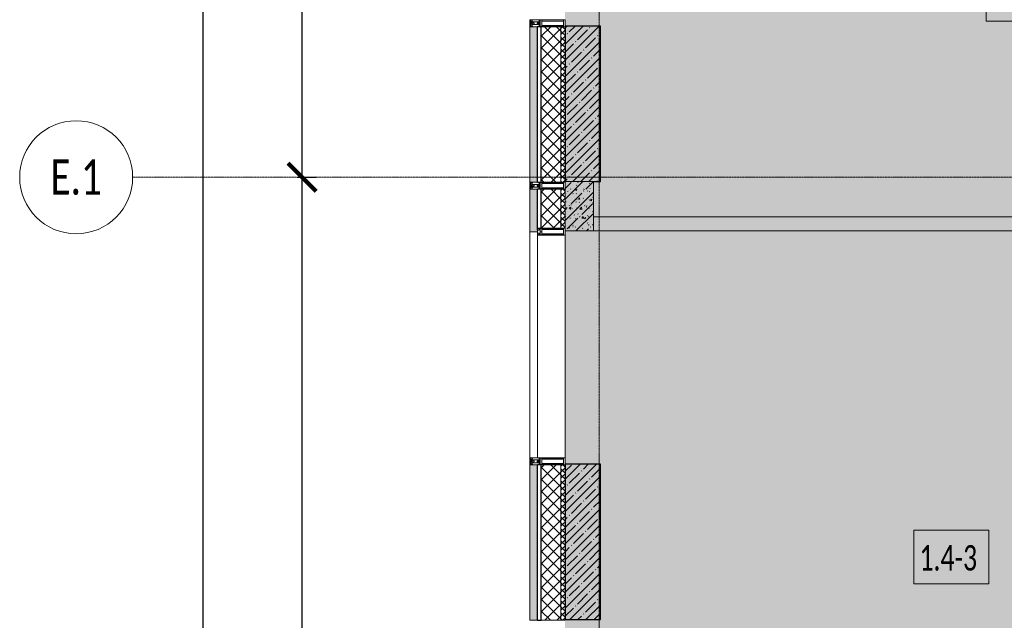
# Model space of a CAD drawing. Header units: millimetres. Extents: x -26888115 to 7466299, y -86687 to 22081.
# Tile 7 of 208: x 31815 to 38788, y -43634 to -39384. Entities that reach past the tile are written whole.
import ezdxf

# ---------------------------------------------------------------- set-up
doc = ezdxf.new("R2010")
doc.units = ezdxf.units.MM
doc.linetypes.add('-D1d1-15x02', pattern=[19, 15, -2, 0, -2])
doc.layers.get('Defpoints').update_dxf_attribs({"color": 31})
for name, color, linetype, lineweight in [('_0', 7, 'Continuous', 13), ('A-010-A_ROOM', 7, 'Continuous', 18), ('A-200-M_WALL', 7, 'Continuous', 5), ('A-200-M_WALL_INT', 7, 'Continuous', 5), ('A-200-M_WALL_PAT', 7, 'Continuous', 5), ('A-214-M_CURT_WALL', 7, 'Continuous', 5), ('A-215-M_CURT_PANEL', 7, 'Continuous', 5), ('S-280-M_COLUMN', 7, 'Continuous', 5), ('Z-060-M_DETAIL', 7, 'Continuous', 5), ('Оси', 7, 'Continuous', 5)]:
    doc.layers.add(name, color=color, linetype=linetype, lineweight=lineweight)
doc.styles.add('Calibri Light', font='Calibri light.ttf', dxfattribs={"width": 0.75, "height": 250})
doc.styles.add('Calibri Light_2', font='Calibri light.ttf', dxfattribs={"width": 0.7, "height": 250})
doc.styles.add('fl_iso paper', font='isocpeur.ttf', dxfattribs={"width": 0.8, "oblique": 10})
doc.dimstyles.new('In tre 1_100', dxfattribs={"dimscale": 100, "dimtxt": 2.5, "dimasz": 2, "dimexe": 1, "dimexo": 0.7, "dimgap": 0.6, "dimtad": 1, "dimdec": 0, "dimrnd": 5, "dimzin": 0, "dimdsep": 46, "dimtxsty": 'fl_iso paper', "dimblk": 'ARCHTICK', "dimcen": 0, "dimdle": 1, "dimadec": 0, "dimazin": 0, "dimtfac": 1, "dimtdec": 0, "dimtofl": 0, "dimtmove": 1, "dimatfit": 3, "dimldrblk": 'DOT', "dimfxl": 40, "dimtfillclr": 256, "dimtolj": 1, "dimtzin": 0, "dimarcsym": 1})
pattern_1 = [(45, (0, 0), (-21.2132, 21.2132), []), (135, (0, 0), (-21.2132, -21.2132), [])]
pattern_2 = [(45, (0, 0), (-42.4264, 42.4264), []), (135, (0, 0), (-42.4264, -42.4264), [])]
pattern_3 = [(45, (36177.975, -48979.44), (-57.0246, 57.0246), []), (45, (36235, -48979.44), (-57.0246, 57.0246), [100.806, -20.161, 3.353, -16.808])]

# ---------------------------------------------------------------- blocks, each defined once
blk = doc.blocks.new('_ArchTick')
at = {"color": 0, "linetype": 'ByBlock', "lineweight": 9, "const_width": 0.15}
blk.add_lwpolyline([(-0.5, -0.5), (0.5, 0.5)], dxfattribs=at)
blk = doc.blocks.new('*D258')
at = {"layer": 'Defpoints', "color": 0, "transparency": 16777216}
for p in [(33009.2, -19899.4), (33115.2, -19899.4), (33009.2, -48899.4)]:
    blk.add_point(p, dxfattribs=at)
at = {"layer": 'Оси', "color": 0, "lineweight": -2, "transparency": 16777216}
for p, q in [((33115.2, -48999.4), (33115.2, -19799.4)), ((33079.2, -19899.4), (33215.2, -19899.4)), ((33079.2, -48899.4), (33215.2, -48899.4))]:
    blk.add_line(p, q, dxfattribs=at)
at = {"layer": 'Оси', "color": 0, "lineweight": -2, "transparency": 16777216, "xscale": 200, "yscale": 200, "zscale": 200}
for p, rotation in [((33115.2, -19899.4), 90), ((33115.2, -48899.4), 270)]:
    blk.add_blockref('_ArchTick', p, dxfattribs=dict(at, rotation=rotation))
at = {"layer": 'Оси', "color": 0, "transparency": 16777216, "insert": (32930.2, -34041.9), "char_height": 250, "attachment_point": 5, "rotation": 90, "style": 'fl_iso paper'}
blk.add_mtext('\\A1;29000', dxfattribs=at)
blk = doc.blocks.new('_DOT')
at = {"color": 0, "linetype": 'ByBlock'}
blk.add_line((-0.5, 0), (-1, 0), dxfattribs=at)
at = {"color": 0, "linetype": 'ByBlock', "const_width": 0.5}
blk.add_lwpolyline([(-0.25, 0, 1), (0.25, 0, 1)], format="xyb", close=True, dxfattribs=at)
blk = doc.blocks.new('*D259')
at = {"layer": 'Defpoints', "color": 0, "transparency": 16777216}
for p in [(33709.2, -40499.4), (33815.2, -40499.4), (33709.2, -48899.4)]:
    blk.add_point(p, dxfattribs=at)
at = {"layer": 'Оси', "color": 0, "lineweight": -2, "transparency": 16777216}
for p, q in [((33815.2, -48999.4), (33815.2, -40399.4)), ((33779.2, -40499.4), (33915.2, -40499.4)), ((33779.2, -48899.4), (33915.2, -48899.4))]:
    blk.add_line(p, q, dxfattribs=at)
at = {"layer": 'Оси', "color": 0, "lineweight": -2, "transparency": 16777216, "xscale": 200, "yscale": 200, "zscale": 200}
for p, rotation in [((33815.2, -40499.4), 90), ((33815.2, -48899.4), 270)]:
    blk.add_blockref('_ArchTick', p, dxfattribs=dict(at, rotation=rotation))
at = {"layer": 'Оси', "color": 0, "transparency": 16777216, "insert": (33630.2, -44699.4), "char_height": 250, "attachment_point": 5, "rotation": 90, "style": 'fl_iso paper'}
blk.add_mtext('\\A1;8400', dxfattribs=at)
blk = doc.blocks.new('Ось сетки - 8D-802830-30_AS_m_L05_ 07_ 09')
at = {"layer": 'Оси'}
blk.add_circle((0, 0), 4, dxfattribs=at)
blk = doc.blocks.new('*D264')
at = {"layer": 'Defpoints', "color": 0, "transparency": 16777216}
for p in [(33709.2, -32099.4), (33815.2, -32099.4), (33709.2, -40499.4)]:
    blk.add_point(p, dxfattribs=at)
at = {"layer": 'Оси', "color": 0, "lineweight": -2, "transparency": 16777216}
for p, q in [((33815.2, -40599.4), (33815.2, -31999.4)), ((33779.2, -32099.4), (33915.2, -32099.4)), ((33779.2, -40499.4), (33915.2, -40499.4))]:
    blk.add_line(p, q, dxfattribs=at)
at = {"layer": 'Оси', "color": 0, "lineweight": -2, "transparency": 16777216, "xscale": 200, "yscale": 200, "zscale": 200}
for p, rotation in [((33815.2, -32099.4), 90), ((33815.2, -40499.4), 270)]:
    blk.add_blockref('_ArchTick', p, dxfattribs=dict(at, rotation=rotation))
at = {"layer": 'Оси', "color": 0, "transparency": 16777216, "insert": (33630.2, -36299.4), "char_height": 250, "attachment_point": 5, "rotation": 90, "style": 'fl_iso paper'}
blk.add_mtext('\\A1;8400', dxfattribs=at)
blk = doc.blocks.new('System Panel - A_PAN_Glass-V19-50_AS_Plan_33_Пентхаус')
at = {"layer": 'A-215-M_CURT_PANEL'}
for p, q in [((-800, 55), (-800, 0)), ((-800, 0), (800, 0)), ((800, 55), (-786, 55)), ((800, 0), (800, 55))]:
    blk.add_line(p, q, dxfattribs=at)
blk = doc.blocks.new('Rectangular Mullion - R_StandardFrame_50Wx250H-3559054-50_AS_Plan_33_Пентхаус')
at = {"layer": 'A-214-M_CURT_WALL'}
blk.add_line((-500, 6495), (-500, 8070), dxfattribs=at)
blk = doc.blocks.new('Rectangular Mullion - 50Wx250H-3156125-50_AS_Plan_33_Пентхаус')
at = {"layer": 'Z-060-M_DETAIL'}
for p, q in [((0, 250), (-25, 250)), ((-25, 250), (-25, 237.3)), ((-25, 65.2), (-25, 250)), ((-25, 250), (0, 250)), ((-23, 237.3), (0, 237.3)), ((-23, 237.3), (0, 237.3)), ((-23, 237.3), (-23, 73.6)), ((0, 237.3), (-14.9, 237.3)), ((-14.9, 237.3), (-14.9, 84)), ((-14.9, 84), (-14.9, 237.3)), ((25, 250), (0, 250)), ((25, 250), (0, 250)), ((14.9, 237.3), (0, 237.3)), ((0, 237.3), (23, 237.3)), ((23, 237.3), (0, 237.3)), ((14.9, 84), (14.9, 237.3)), ((14.9, 84), (14.9, 237.3)), ((23, 237.3), (23, 73.6)), ((25, 237.3), (25, 250)), ((25, 65.2), (25, 250)), ((-25, 73.6), (-25, 65.2)), ((0, 84), (-23, 84)), ((-23, 84), (-23, 73.6)), ((0, 84), (-23, 84)), ((-23, 73.6), (0, 73.6)), ((0, 73.6), (-23, 73.6)), ((-0.5, 73.6), (-23, 73.6)), ((-14.9, 84), (0, 84)), ((0, 84), (14.9, 84)), ((23, 84), (0, 84)), ((0, 84), (0, 73.6)), ((0, 84), (23, 84)), ((0, 73.6), (0, 84)), ((0, 73.6), (23, 73.6)), ((23, 73.6), (0, 73.6)), ((0.5, 73.6), (23, 73.6)), ((23, 73.6), (23, 84)), ((25, 65.2), (25, 73.6)), ((-25, 65.2), (-25, 60.2)), ((-10, 65.2), (-25, 65.2)), ((-25, 65.2), (-25, 60.2)), ((-25, 65.2), (-10, 65.2)), ((-10, 65.2), (-25, 65.2)), ((-10, 55), (-14, 55)), ((-14, 55), (-10, 55)), ((-10, 55), (-10, 65.2)), ((-10, 65.2), (-10, 55)), ((-10, 55), (-10, 65.2)), ((-10, 55), (0, 55)), ((0, 55), (-10, 55)), ((0, 55), (10, 55)), ((0, 55), (10, 55)), ((10, 65.2), (10, 55)), ((25, 65.2), (10, 65.2)), ((10, 55), (10, 65.2)), ((10, 65.2), (25, 65.2)), ((10, 65.2), (25, 65.2)), ((10, 55), (10, 65.2)), ((10, 55), (14, 55)), ((10, 55), (14, 55)), ((25, 65.2), (25, 60.2)), ((25, 60.2), (25, 65.2))]:
    blk.add_line(p, q, dxfattribs=at)
for centre, start, end in [((-14, 69.1), 218.97226, 270), ((-14, 69.1), 218.97226, 270), ((-14, 69.1), 218.97226, 270), ((14, 69.1), 270, 321.02774), ((14, 69.1), 270, 321.02774), ((14, 69.1), 270, 321.02774)]:
    blk.add_arc(centre, 14.1, start, end, dxfattribs=at)
blk = doc.blocks.new('Rectangular Mullion - R_InvisibleFrame_50Wx250H-4406119-50_AS_Plan_33_Пентхаус')
at = {"layer": 'A-214-M_CURT_WALL', "lineweight": 9}
for p, q in [((-25, -237.3), (-25, -73.6)), ((25, -73.6), (25, -237.3))]:
    blk.add_line(p, q, dxfattribs=at)
blk = doc.blocks.new('Rectangular Mullion - 50Wx250H-V9-50_AS_Plan_33_Пентхаус')
at = {"layer": 'Z-060-M_DETAIL'}
for p, q in [((-25, 65.2), (-25, 250)), ((-25, 250), (0, 250)), ((-23, 237.3), (0, 237.3)), ((-23, 237.3), (-23, 73.6)), ((-14.9, 84), (-14.9, 237.3)), ((25, 250), (0, 250)), ((23, 237.3), (0, 237.3)), ((14.9, 84), (14.9, 237.3)), ((23, 237.3), (23, 73.6)), ((25, 65.2), (25, 250)), ((0, 84), (-23, 84)), ((-0.5, 73.6), (-23, 73.6)), ((-14, 71.3), (-14, 65.2)), ((-10, 71.3), (-14, 71.3)), ((-10, 53), (-10, 71.3)), ((0, 84), (23, 84)), ((0.5, 73.6), (23, 73.6)), ((10, 71.3), (14, 71.3)), ((10, 53), (10, 71.3)), ((14, 71.3), (14, 65.2)), ((-14, 65.2), (-25, 65.2)), ((-23.8, 14.6), (-25, 14.2)), ((-25, 0), (-25, 14.2)), ((-22.3, 17), (-23.8, 17)), ((-23.8, 17), (-23.8, 14.6)), ((-22.5, 10.6), (-23.8, 14.6)), ((-22.5, 10.6), (-23.7, 9.9)), ((-23.7, 1.3), (-23.7, 9.9)), ((-23.7, 1.3), (-11.8, 1.3)), ((-23.2, 10.2), (-22.5, 8)), ((-22.5, 8), (-22.5, 4.5)), ((-21.3, 4.5), (-22.5, 4.5)), ((-22.3, 17), (-22.3, 16)), ((-22.3, 16), (-21.3, 16)), ((-19, 17.6), (-21.3, 16)), ((-21.3, 4.5), (-21.3, 6.5)), ((-21.3, 6.5), (-14.2, 6.5)), ((-18.4, 16.6), (-19, 17.6)), ((-7.4, 16.6), (-18.4, 16.6)), ((-14.2, 6.5), (-14.2, 4.5)), ((-13.2, 4.5), (-14.2, 4.5)), ((-13.2, 4.5), (-12.2, 7.2)), ((-12.7, 7.6), (-11.3, 11.4)), ((-12.7, 7.6), (-11.8, 6.9)), ((-12.2, 9), (-12.2, 14.8)), ((-12.2, 14.8), (0, 14.8)), ((-11.8, 1.3), (-11.8, 6.9)), ((-10.5, 11.2), (-11.3, 11.4)), ((-10.5, 1.5), (-10.5, 11.2)), ((-4.8, 1.5), (-10.5, 1.5)), ((-8.7, 53), (-10, 53)), ((-10, 53), (-10, 17)), ((-10, 17), (-7.5, 17)), ((-8.7, 53), (-7, 54.7)), ((-8.5, 23), (-1.5, 30)), ((-8.5, 18.5), (-8.5, 23)), ((-7.5, 18.5), (-8.5, 18.5)), ((-7.5, 17), (-7.5, 18.5)), ((-7.4, 18), (-7.4, 16.6)), ((-2.6, 18), (-7.4, 18)), ((-7, 65.2), (-5.9, 67.3)), ((-7, 65.2), (-7, 54.7)), ((-4.1, 67.3), (-5.9, 67.3)), ((0, 8), (-4.8, 8)), ((-4.8, 1.5), (-4.8, 8)), ((-4.1, 67.3), (-2.9, 65.1)), ((-2.9, 65.1), (-2.9, 54.6)), ((-1.3, 53), (-2.9, 54.6)), ((-2.6, 18), (-2.6, 16.8)), ((-2.6, 16.8), (0, 16.8)), ((-1.5, 30), (0, 30)), ((0, 53), (-1.3, 53)), ((0, 53), (1.3, 53)), ((1.5, 30), (0, 30)), ((2.6, 16.8), (0, 16.8)), ((0, 14.8), (0, 16.8)), ((0, 14.8), (0, 16.8)), ((12.2, 14.8), (0, 14.8)), ((0, 0), (0, 8)), ((0, 8), (4.8, 8)), ((0, 0), (0, 8)), ((1.3, 53), (2.9, 54.6)), ((8.5, 23), (1.5, 30)), ((2.6, 18), (2.6, 16.8)), ((2.6, 18), (7.4, 18)), ((4.1, 67.3), (2.9, 65.1)), ((2.9, 65.1), (2.9, 54.6)), ((4.1, 67.3), (5.9, 67.3)), ((4.8, 1.5), (4.8, 8)), ((4.8, 1.5), (10.5, 1.5)), ((7, 65.2), (5.9, 67.3)), ((7, 65.2), (7, 54.7)), ((8.7, 53), (7, 54.7)), ((7.4, 18), (7.4, 16.6)), ((7.4, 16.6), (18.4, 16.6)), ((7.5, 18.5), (8.5, 18.5)), ((7.5, 17), (7.5, 18.5)), ((10, 17), (7.5, 17)), ((8.5, 18.5), (8.5, 23)), ((8.7, 53), (10, 53)), ((10, 53), (10, 17)), ((10.5, 11.2), (11.3, 11.4)), ((10.5, 1.5), (10.5, 11.2)), ((12.7, 7.6), (11.3, 11.4)), ((12.7, 7.6), (11.8, 6.9)), ((11.8, 1.3), (11.8, 6.9)), ((23.7, 1.3), (11.8, 1.3)), ((12.2, 9), (12.2, 14.8)), ((13.2, 4.5), (12.2, 7.2)), ((13.2, 4.5), (14.2, 4.5)), ((14, 65.2), (25, 65.2)), ((21.3, 6.5), (14.2, 6.5)), ((14.2, 6.5), (14.2, 4.5)), ((18.4, 16.6), (19, 17.6)), ((19, 17.6), (21.3, 16)), ((22.3, 16), (21.3, 16)), ((21.3, 4.5), (21.3, 6.5)), ((21.3, 4.5), (22.5, 4.5)), ((22.3, 17), (22.3, 16)), ((22.3, 17), (23.8, 17)), ((22.5, 10.6), (23.8, 14.6)), ((22.5, 10.6), (23.7, 9.9)), ((23.2, 10.2), (22.5, 8)), ((22.5, 8), (22.5, 4.5)), ((23.7, 1.3), (23.7, 9.9)), ((23.8, 17), (23.8, 14.6)), ((23.8, 14.6), (25, 14.2)), ((25, 0), (25, 14.2)), ((-25, 0), (0, 0)), ((25, 0), (0, 0))]:
    blk.add_line(p, q, dxfattribs=at)
for centre, start, end in [((-0.5, 73.1), 360, 90), ((0.5, 73.1), 90, 180)]:
    blk.add_arc(centre, 0.5, start, end, dxfattribs=at)
blk = doc.blocks.new('Rectangular Mullion - R_StandardFrame_50Wx250H-4406120-50_AS_Plan_33_Пентхаус')
at = {"layer": 'A-214-M_CURT_WALL', "lineweight": 9}
for p, q in [((-25, -250), (-25, 0)), ((-25, 0), (25, 0)), ((25, 0), (25, -250)), ((25, -250), (-25, -250))]:
    blk.add_line(p, q, dxfattribs=at)
blk = doc.blocks.new('Rectangular Mullion - R_StandardFrame_50Wx250H-4298506-50_AS_Plan_33_Пентхаус')
at = {"layer": 'A-214-M_CURT_WALL', "lineweight": 9}
for p, q in [((-25, -250), (-25, 0)), ((-25, 0), (25, 0)), ((25, 0), (25, -250)), ((25, -250), (-25, -250))]:
    blk.add_line(p, q, dxfattribs=at)
blk = doc.blocks.new('RST_AR_KMN_R22_B1_FCD_rvt-1-50_AS_Plan_33_Пентхаус')
at = {"layer": 'A-200-M_WALL_PAT', "true_color": 0xeff9fa}
for points in [[(-695, 8445), (-695, 9545), (-750, 9545), (-750, 8445)], [(-750, 8095), (-695, 8095), (-695, 8395), (-750, 8395), (-750, 8105)], [(-750, 5345), (-695, 5345), (-695, 6445), (-750, 6445), (-750, 5384)]]:
    blk.add_hatch(color=7, dxfattribs=at).paths.add_polyline_path(points)
at = {"layer": 'A-200-M_WALL_PAT'}
h = blk.add_hatch(dxfattribs=at)
h.set_pattern_fill('FP_8', color=256, style=0, pattern_type=2)
h.set_pattern_definition(pattern_2)
h.paths.add_polyline_path([(-530, 8445), (-530, 9545), (-670, 9545), (-670, 8445)])
h = blk.add_hatch(dxfattribs=at)
h.set_pattern_fill('FP_7', color=256, style=0, pattern_type=2)
h.set_pattern_definition(pattern_1)
h.paths.add_polyline_path([(-500, 8445), (-500, 9545), (-530, 9545), (-530, 8445), (-517.4, 8445)])
h = blk.add_hatch(dxfattribs=at)
h.set_pattern_fill('FP_8', color=256, style=0, pattern_type=2)
h.set_pattern_definition(pattern_2)
h.paths.add_polyline_path([(-666, 8109.9), (-530, 8109.9), (-530, 8395), (-670, 8395), (-670, 8118), (-666, 8118)])
h = blk.add_hatch(dxfattribs=at)
h.set_pattern_fill('FP_7', color=256, style=0, pattern_type=2)
h.set_pattern_definition(pattern_1)
h.paths.add_polyline_path([(-517.4, 8109.9), (-512.7, 8109.9), (-512.7, 8120), (-500, 8120), (-500, 8395), (-530, 8395), (-530, 8109.9)])
h = blk.add_hatch(dxfattribs=at)
h.set_pattern_fill('FP_8', color=256, style=0, pattern_type=2)
h.set_pattern_definition(pattern_2)
h.paths.add_polyline_path([(-670, 5345), (-530, 5345), (-530, 6445), (-670, 6445), (-670, 5384)])
h = blk.add_hatch(dxfattribs=at)
h.set_pattern_fill('FP_7', color=256, style=0, pattern_type=2)
h.set_pattern_definition(pattern_1)
h.paths.add_polyline_path([(-517.4, 5345), (-500, 5345), (-500, 6445), (-530, 6445), (-530, 5345)])
at = {"layer": 'A-200-M_WALL'}
for p, q in [((-750, 9545), (-750, 8445)), ((-695, 9545), (-750, 9545)), ((-530, 9545), (-670, 9545)), ((-500, 9545), (-530, 9545)), ((-530, 8445), (-530, 9545)), ((-500, 8445), (-500, 9545)), ((-750, 8445), (-695, 8445)), ((-670, 8445), (-530, 8445)), ((-530, 8445), (-500, 8445)), ((-750, 8395), (-750, 8095)), ((-695, 8395), (-750, 8395)), ((-530, 8395), (-670, 8395)), ((-500, 8395), (-530, 8395)), ((-530, 8109.9), (-530, 8395)), ((-500, 8120), (-500, 8395)), ((-750, 8095), (-695, 8095)), ((-750, 6445), (-750, 5345)), ((-695, 6445), (-750, 6445)), ((-530, 6445), (-670, 6445)), ((-500, 6445), (-530, 6445)), ((-530, 5345), (-530, 6445)), ((-500, 5345), (-500, 6445)), ((-750, 5345), (-695, 5345)), ((-670, 5345), (-530, 5345)), ((-530, 5345), (-500, 5345))]:
    blk.add_line(p, q, dxfattribs=at)
at = {"layer": 'A-200-M_WALL', "lineweight": 25}
for p, q in [((-670, 9545), (-695, 9545)), ((-695, 8445), (-695, 9545)), ((-670, 8445), (-670, 9545)), ((-695, 8445), (-670, 8445)), ((-670, 8395), (-695, 8395)), ((-695, 8109), (-695, 8395)), ((-670, 8118), (-670, 8395)), ((-670, 6445), (-695, 6445)), ((-695, 5345), (-695, 6445)), ((-670, 5345), (-670, 6445)), ((-695, 5345), (-670, 5345))]:
    blk.add_line(p, q, dxfattribs=at)
at = {"layer": 'A-214-M_CURT_WALL', "lineweight": 5, "rotation": 270}
for name, p in [('Rectangular Mullion - 50Wx250H-V9-50_AS_Plan_33_Пентхаус', (-750, 9570)), ('Rectangular Mullion - 50Wx250H-V9-50_AS_Plan_33_Пентхаус', (-750, 8420)), ('Rectangular Mullion - 50Wx250H-3156125-50_AS_Plan_33_Пентхаус', (-750, 8095)), ('Rectangular Mullion - 50Wx250H-V9-50_AS_Plan_33_Пентхаус', (-750, 6470))]:
    blk.add_blockref(name, p, dxfattribs=at)
at = {"layer": 'A-214-M_CURT_WALL', "lineweight": 5, "extrusion": (0, 0, -1), "rotation": 270}
for name, p in [('Rectangular Mullion - R_StandardFrame_50Wx250H-4298506-50_AS_Plan_33_Пентхаус', (750, 9570)), ('Rectangular Mullion - R_StandardFrame_50Wx250H-4406120-50_AS_Plan_33_Пентхаус', (750, 8420)), ('Rectangular Mullion - R_InvisibleFrame_50Wx250H-4406119-50_AS_Plan_33_Пентхаус', (750, 8095)), ('Rectangular Mullion - R_StandardFrame_50Wx250H-4298506-50_AS_Plan_33_Пентхаус', (750, 6470))]:
    blk.add_blockref(name, p, dxfattribs=at)
at = {"layer": 'A-214-M_CURT_WALL', "lineweight": 5}
blk.add_blockref('Rectangular Mullion - R_StandardFrame_50Wx250H-3559054-50_AS_Plan_33_Пентхаус', (0, 0), dxfattribs=at)
at = {"layer": 'A-215-M_CURT_PANEL', "lineweight": 5, "rotation": 270}
blk.add_blockref('System Panel - A_PAN_Glass-V19-50_AS_Plan_33_Пентхаус', (-750, 7295), dxfattribs=at)

msp = doc.modelspace()

# ---------------------------------------------------------------- hatches: boundary and pattern name
at = {"layer": '_0', "transparency": 33554534}
h = msp.add_hatch(color=252, dxfattribs=at)
h.dxf.hatch_style = 1
h.paths.add_polyline_path([(35678, -49484.4), (73628, -49484.4), (73628, -19534.4), (35678, -19534.4)])
h.paths.add_polyline_path([(44578, -40979.4), (44578, -34929.4), (49428, -34929.4), (49428, -36429.4), (51078, -36429.4), (51078, -30029.4), (49428, -30029.4), (49428, -30823.8), (44578, -30823.8), (44578, -28029.4), (64728, -28029.4), (64728, -32969.4), (62778, -32969.4), (62778, -31029.4), (59878, -31029.4), (59878, -30029.4), (58578, -30029.4), (58578, -38979.4), (64728, -38979.4), (64728, -40979.4)], flags=16)
at = {"layer": 'A-200-M_WALL_PAT'}
h = msp.add_hatch(dxfattribs=at)
h.set_pattern_fill('FP_1', color=256, style=0, pattern_type=2)
h.set_pattern_definition([(45, (36177.98, -48979.44), (-75.4342, 75.4342), [106.68, -17.78, 3.556, -17.78]), (45, (36177.98, -48904.05), (-75.4342, 75.4342), []), (50, (36177.98, -48979.44), (127.5292, -11.1576), [13.335, -146.685]), (355, (36177.98, -48979.44), (-24.6697, 133.74), [10.668, -117.348]), (100.451, (36188.6, -48980.37), (102.8597, 122.5818), [11.333, -124.663]), (46.184, (36177.98, -48943.88), (189.7552, -29.4304), [20.002, -220.027]), (96.636, (36193.79, -48946.33), (166.182, 173.1996), [17, -186.995]), (351.184, (36177.98, -48943.88), (166.184, 173.1976), [16.002, -176.022]), (21, (36195.76, -48952.77), (106.1303, -71.586), [13.335, -146.685]), (326, (36195.76, -48952.77), (43.2619, 128.9318), [10.668, -117.348]), (71.451, (36204.6, -48958.73), (149.392, 57.345), [11.333, -124.663]), (37.5, (36177.975, -48979.436), (2.16223, 59.18836), [3.353, -112.573, 3.353, -115.773, -117.792]), (37.5, (36177.975, -48979.436), (2.16223, 59.18836), [-235.052, 3.353, -114.44]), (7.5, (36177.975, -48979.436), (46.77386, 70.12615), [3.353, -64.567, 3.353, -109.906, -44.894]), (7.5, (36177.975, -48979.436), (46.77386, 70.12615), [-181.178, 3.353, -41.542]), (327.5, (36138.326, -48979.436), (94.91367, -4.0101), [3.353, -41.097, 3.353, -135.331, -184.023]), (327.5, (36138.326, -48979.436), (94.91367, -4.0101), [-183.134, 3.353, -180.67]), (317.5, (36120.55, -48979.44), (103.6906, 17.7988), [3.353, -54.432, 3.353, -88.748, -130.683]), (317.5, (36120.55, -48979.44), (103.6906, 17.7988), [-149.885, 3.353, -127.33])])
h.paths.add_polyline_path([(35878, -40879.4), (35878, -40529.4), (35678, -40529.4), (35678, -40879.4)])
at = {"layer": 'S-280-M_COLUMN'}
h = msp.add_hatch(dxfattribs=at)
h.set_pattern_fill('FP_2', color=256, style=0, pattern_type=2)
h.set_pattern_definition(pattern_3)
h.paths.add_polyline_path([(35878, -40529.4), (35928, -40529.4), (35928, -39429.4), (35678, -39429.4), (35678, -40529.4)])
h = msp.add_hatch(dxfattribs=at)
h.set_pattern_fill('FP_2', color=256, style=0, pattern_type=2)
h.set_pattern_definition(pattern_3)
h.paths.add_polyline_path([(35928, -43629.4), (35928, -42529.4), (35678, -42529.4), (35678, -43629.4)])

# ---------------------------------------------------------------- linework, layer by layer
at = {"layer": 'A-010-A_ROOM', "lineweight": 5, "flags": 128}
for points in [[(38660.5, -39013.8), (39191.5, -39013.8), (39191.5, -39394.8), (38660.5, -39394.8)], [(38147.1, -42996.4), (38678.1, -42996.4), (38678.1, -43377.4), (38147.1, -43377.4)]]:
    msp.add_lwpolyline(points, close=True, dxfattribs=at)
at = {"layer": 'A-200-M_WALL', "lineweight": 9}
for p, q in [((35678, -40529.4), (35678, -40859.4)), ((35878, -40879.4), (35878, -40529.4)), ((35678, -40879.4), (35878, -40879.4))]:
    msp.add_line(p, q, dxfattribs=at)
at = {"layer": 'A-200-M_WALL'}
msp.add_line((35878, -40529.4), (35678, -40529.4), dxfattribs=at)
at = {"layer": 'A-200-M_WALL_INT'}
for p, q in [((35878, -40779.4), (40288, -40779.4)), ((40188, -40879.4), (35878, -40879.4))]:
    msp.add_line(p, q, dxfattribs=at)
at = {"layer": 'S-280-M_COLUMN', "lineweight": 25}
for p, q in [((35928, -39429.4), (35678, -39429.4)), ((35678, -39429.4), (35678, -40529.4)), ((35928, -40529.4), (35928, -39429.4)), ((35878, -40529.4), (35928, -40529.4)), ((35928, -42529.4), (35678, -42529.4)), ((35678, -42529.4), (35678, -43629.4)), ((35928, -43629.4), (35928, -42529.4)), ((35678, -43629.4), (35928, -43629.4))]:
    msp.add_line(p, q, dxfattribs=at)
at = {"layer": 'S-280-M_COLUMN'}
msp.add_line((35678, -40529.4), (35878, -40529.4), dxfattribs=at)
at = {"layer": 'Оси', "linetype": '-D1d1-15x02'}
for p, q in [((35918, -51768.8), (35918, -18492.1)), ((32615.2, -40499.4), (74746.1, -40499.4))]:
    msp.add_line(p, q, dxfattribs=at)

# ---------------------------------------------------------------- block references
at = {"lineweight": 5}
msp.add_blockref('RST_AR_KMN_R22_B1_FCD_rvt-1-50_AS_Plan_33_Пентхаус', (36178, -48979.4), dxfattribs=at)
at = {"layer": 'Оси', "xscale": 99.99999999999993, "yscale": 99.99999999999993, "zscale": 99.99999999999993, "rotation": 269.9999999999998}
msp.add_blockref('Ось сетки - 8D-802830-30_AS_m_L05_ 07_ 09', (32215.2, -40499.4), dxfattribs=at)

# ---------------------------------------------------------------- texts
at = {"layer": 'A-010-A_ROOM', "lineweight": 5, "insert": (38186.9, -43102.6), "char_height": 180, "width": 577.215, "attachment_point": 1, "style": 'Calibri Light_2'}
msp.add_mtext('1.4-3 ', dxfattribs=at)
at = {"layer": 'Оси', "insert": (32215.2, -40499.4), "char_height": 250, "width": 869.831, "attachment_point": 5, "style": 'Calibri Light'}
msp.add_mtext('Е.1', dxfattribs=at)

# ---------------------------------------------------------------- dimensions: what is measured, and where the dimension line sits
at = {"layer": 'Оси'}
dim = msp.add_linear_dim(base=(33115.2, -19899.4), p1=(33009.2, -48899.4), p2=(33009.2, -19899.4), angle=90, dimstyle='In tre 1_100', dxfattribs=at)
dim.commit()
dim.dimension.update_dxf_attribs({"geometry": '*D258', "text_midpoint": (33115.2, -34041.9), "dimtype": 160})
for base, p1, p2, picture, middle in [((33815.2, -32099.4), (33709.2, -40499.4), (33709.2, -32099.4), '*D264', (33630.2, -36299.4)), ((33815.2, -40499.4), (33709.2, -48899.4), (33709.2, -40499.4), '*D259', (33630.2, -44699.4))]:
    dim = msp.add_linear_dim(base=base, p1=p1, p2=p2, angle=90, dimstyle='In tre 1_100', dxfattribs=at)
    dim.commit()
    dim.dimension.update_dxf_attribs({"geometry": picture, "text_midpoint": middle})

doc.saveas('drawing.dxf')
